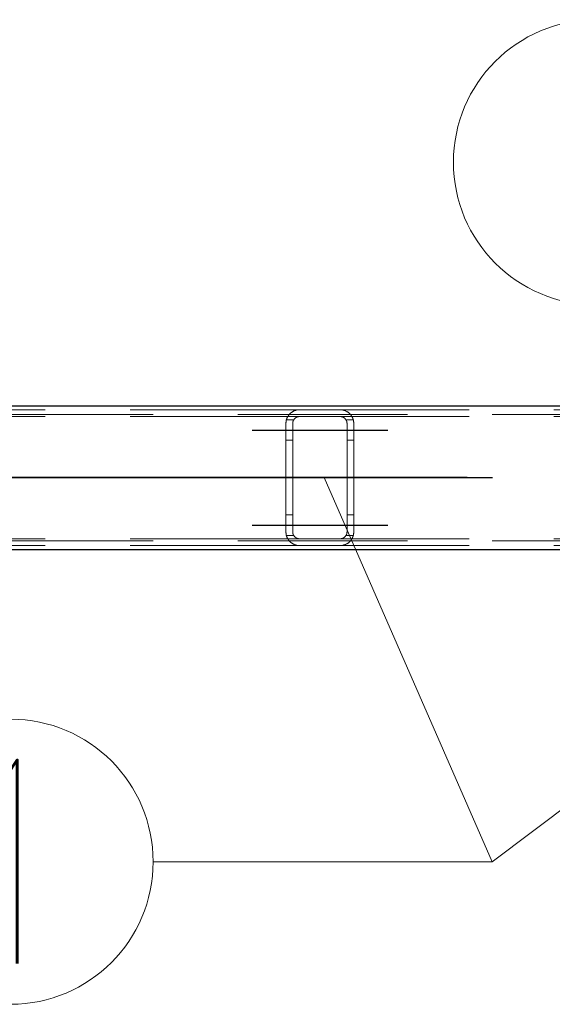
# Model space of a CAD drawing. Header units: millimetres. Extents: x -851 to 2, y 9346 to 10016.
# Tile 9 of 256: x -758.3 to -750.44, y 9385.17 to 9399.68. Entities that reach past the tile are written whole.
import ezdxf

# ---------------------------------------------------------------- set-up
doc = ezdxf.new("R2010")
doc.units = ezdxf.units.MM
doc.header["$LTSCALE"] = 10
doc.linetypes.add('HIDDEN', pattern=[0.375, 0.25, -0.125])
doc.linetypes.add('MITTE', pattern=[2, 1.25, -0.25, 0.25, -0.25])
for name, color, linetype, lineweight in [('PS_Hidden', 2, 'HIDDEN', 9), ('PS_Pos', 1, 'Continuous', 15), ('PS_Shape', 161, 'Continuous', 30), ('PS_SOLID', 7, 'Continuous', 30)]:
    doc.layers.add(name, color=color, linetype=linetype, lineweight=lineweight)
doc.layers.add('PS_Mid', color=5, linetype='MITTE')
doc.styles.add('simplex', font='simplex.shx', dxfattribs={"width": 0.75})

# ---------------------------------------------------------------- blocks, each defined once
blk = doc.blocks.new('*X1129')
at = {"layer": 'PS_Hidden', "color": 2, "linetype": 'HIDDEN'}
for p, q in [((-754.168, 9393.932), (-763.568, 9393.932)), ((-754.245, 9393.917), (-754.24, 9393.919)), ((-754.24, 9393.919), (-754.235, 9393.921)), ((-754.235, 9393.921), (-754.229, 9393.923)), ((-754.229, 9393.923), (-754.224, 9393.924)), ((-754.224, 9393.924), (-754.218, 9393.926)), ((-754.218, 9393.926), (-754.211, 9393.927)), ((-754.211, 9393.927), (-754.205, 9393.929)), ((-754.205, 9393.929), (-754.198, 9393.93)), ((-754.198, 9393.93), (-754.19, 9393.931)), ((-754.19, 9393.931), (-754.183, 9393.931)), ((-754.183, 9393.931), (-754.176, 9393.932)), ((-754.176, 9393.932), (-754.168, 9393.932)), ((-754.168, 9393.932), (-753.568, 9393.932)), ((-753.568, 9393.932), (-753.561, 9393.932)), ((-744.168, 9393.932), (-753.568, 9393.932)), ((-753.561, 9393.932), (-753.554, 9393.931)), ((-753.554, 9393.931), (-753.546, 9393.931)), ((-753.546, 9393.931), (-753.539, 9393.93)), ((-753.539, 9393.93), (-753.532, 9393.929)), ((-753.532, 9393.929), (-753.526, 9393.927)), ((-753.526, 9393.927), (-753.519, 9393.926)), ((-753.519, 9393.926), (-753.513, 9393.924)), ((-753.513, 9393.924), (-753.508, 9393.923)), ((-753.508, 9393.923), (-753.502, 9393.921)), ((-753.502, 9393.921), (-753.497, 9393.919)), ((-753.497, 9393.919), (-753.492, 9393.917)), ((-781.326, 9393.862), (-486.126, 9393.862)), ((-754.168, 9393.832), (-763.568, 9393.832)), ((-754.365, 9393.769), (-754.364, 9393.774)), ((-754.364, 9393.774), (-754.363, 9393.778)), ((-754.363, 9393.778), (-754.362, 9393.783)), ((-754.362, 9393.783), (-754.36, 9393.788)), ((-754.255, 9393.782), (-754.362, 9393.782)), ((-754.36, 9393.788), (-754.359, 9393.792)), ((-754.359, 9393.792), (-754.358, 9393.796)), ((-754.358, 9393.796), (-754.356, 9393.801)), ((-754.356, 9393.801), (-754.355, 9393.805)), ((-754.355, 9393.805), (-754.353, 9393.809)), ((-754.353, 9393.809), (-754.351, 9393.814)), ((-754.351, 9393.814), (-754.349, 9393.818)), ((-754.349, 9393.818), (-754.347, 9393.822)), ((-754.347, 9393.822), (-754.345, 9393.826)), ((-754.345, 9393.826), (-754.343, 9393.83)), ((-754.343, 9393.83), (-754.34, 9393.834)), ((-754.34, 9393.834), (-754.338, 9393.838)), ((-754.338, 9393.838), (-754.336, 9393.842)), ((-754.336, 9393.842), (-754.333, 9393.845)), ((-754.333, 9393.845), (-754.33, 9393.849)), ((-754.33, 9393.849), (-754.328, 9393.853)), ((-754.328, 9393.853), (-754.325, 9393.856)), ((-754.325, 9393.856), (-754.322, 9393.86)), ((-754.322, 9393.86), (-754.319, 9393.863)), ((-754.319, 9393.863), (-754.316, 9393.867)), ((-754.316, 9393.867), (-754.313, 9393.87)), ((-754.313, 9393.87), (-754.31, 9393.873)), ((-754.31, 9393.873), (-754.307, 9393.876)), ((-754.307, 9393.876), (-754.304, 9393.879)), ((-754.304, 9393.879), (-754.3, 9393.882)), ((-754.3, 9393.882), (-754.297, 9393.885)), ((-754.297, 9393.885), (-754.293, 9393.888)), ((-754.293, 9393.888), (-754.29, 9393.891)), ((-754.29, 9393.891), (-754.286, 9393.894)), ((-754.286, 9393.894), (-754.282, 9393.896)), ((-754.282, 9393.896), (-754.278, 9393.899)), ((-754.278, 9393.899), (-754.274, 9393.902)), ((-754.274, 9393.902), (-754.27, 9393.904)), ((-754.27, 9393.904), (-754.265, 9393.907)), ((-754.265, 9393.907), (-754.26, 9393.909)), ((-754.26, 9393.909), (-754.256, 9393.912)), ((-754.259, 9393.775), (-754.26, 9393.773)), ((-754.258, 9393.777), (-754.259, 9393.775)), ((-754.257, 9393.779), (-754.258, 9393.777)), ((-754.255, 9393.781), (-754.257, 9393.779)), ((-754.256, 9393.912), (-754.251, 9393.914)), ((-754.254, 9393.783), (-754.255, 9393.781)), ((-754.253, 9393.785), (-754.254, 9393.783)), ((-754.252, 9393.787), (-754.253, 9393.785)), ((-754.251, 9393.789), (-754.252, 9393.787)), ((-754.251, 9393.914), (-754.245, 9393.917)), ((-754.249, 9393.791), (-754.251, 9393.789)), ((-754.248, 9393.793), (-754.249, 9393.791)), ((-754.246, 9393.795), (-754.248, 9393.793)), ((-754.245, 9393.796), (-754.246, 9393.795)), ((-754.243, 9393.798), (-754.245, 9393.796)), ((-754.242, 9393.8), (-754.243, 9393.798)), ((-754.24, 9393.802), (-754.242, 9393.8)), ((-754.238, 9393.803), (-754.24, 9393.802)), ((-754.237, 9393.805), (-754.238, 9393.803)), ((-754.235, 9393.807), (-754.237, 9393.805)), ((-754.233, 9393.808), (-754.235, 9393.807)), ((-754.231, 9393.81), (-754.233, 9393.808)), ((-754.229, 9393.811), (-754.231, 9393.81)), ((-754.227, 9393.813), (-754.229, 9393.811)), ((-754.225, 9393.814), (-754.227, 9393.813)), ((-754.223, 9393.816), (-754.225, 9393.814)), ((-754.221, 9393.817), (-754.223, 9393.816)), ((-754.218, 9393.819), (-754.221, 9393.817)), ((-754.216, 9393.82), (-754.218, 9393.819)), ((-754.213, 9393.821), (-754.216, 9393.82)), ((-754.211, 9393.823), (-754.213, 9393.821)), ((-754.208, 9393.824), (-754.211, 9393.823)), ((-754.205, 9393.825), (-754.208, 9393.824)), ((-754.202, 9393.826), (-754.205, 9393.825)), ((-754.2, 9393.827), (-754.202, 9393.826)), ((-754.197, 9393.828), (-754.2, 9393.827)), ((-754.194, 9393.829), (-754.197, 9393.828)), ((-754.191, 9393.83), (-754.194, 9393.829)), ((-754.188, 9393.83), (-754.191, 9393.83)), ((-754.184, 9393.831), (-754.188, 9393.83)), ((-754.181, 9393.831), (-754.184, 9393.831)), ((-754.178, 9393.832), (-754.181, 9393.831)), ((-754.175, 9393.832), (-754.178, 9393.832)), ((-754.172, 9393.832), (-754.175, 9393.832)), ((-754.168, 9393.832), (-754.172, 9393.832)), ((-753.568, 9393.832), (-754.168, 9393.832)), ((-753.565, 9393.832), (-753.568, 9393.832)), ((-753.568, 9393.832), (-753.568, 9393.832)), ((-744.168, 9393.832), (-753.568, 9393.832)), ((-753.562, 9393.832), (-753.565, 9393.832)), ((-753.558, 9393.832), (-753.562, 9393.832)), ((-753.555, 9393.831), (-753.558, 9393.832)), ((-753.552, 9393.831), (-753.555, 9393.831)), ((-753.548, 9393.83), (-753.552, 9393.831)), ((-753.545, 9393.829), (-753.548, 9393.83)), ((-753.542, 9393.828), (-753.545, 9393.829)), ((-753.539, 9393.828), (-753.542, 9393.828)), ((-753.536, 9393.827), (-753.539, 9393.828)), ((-753.533, 9393.826), (-753.536, 9393.827)), ((-753.531, 9393.825), (-753.533, 9393.826)), ((-753.528, 9393.824), (-753.531, 9393.825)), ((-753.526, 9393.822), (-753.528, 9393.824)), ((-753.523, 9393.821), (-753.526, 9393.822)), ((-753.521, 9393.82), (-753.523, 9393.821)), ((-753.518, 9393.818), (-753.521, 9393.82)), ((-753.516, 9393.817), (-753.518, 9393.818)), ((-753.514, 9393.816), (-753.516, 9393.817)), ((-753.511, 9393.814), (-753.514, 9393.816)), ((-753.509, 9393.813), (-753.511, 9393.814)), ((-753.507, 9393.811), (-753.509, 9393.813)), ((-753.505, 9393.809), (-753.507, 9393.811)), ((-753.503, 9393.808), (-753.505, 9393.809)), ((-753.501, 9393.806), (-753.503, 9393.808)), ((-753.5, 9393.805), (-753.501, 9393.806)), ((-753.498, 9393.803), (-753.5, 9393.805)), ((-753.496, 9393.801), (-753.498, 9393.803)), ((-753.495, 9393.8), (-753.496, 9393.801)), ((-753.493, 9393.798), (-753.495, 9393.8)), ((-753.492, 9393.796), (-753.493, 9393.798)), ((-753.492, 9393.917), (-753.487, 9393.915)), ((-753.49, 9393.794), (-753.492, 9393.796)), ((-753.489, 9393.793), (-753.49, 9393.794)), ((-753.488, 9393.791), (-753.489, 9393.793)), ((-753.486, 9393.789), (-753.488, 9393.791)), ((-753.487, 9393.915), (-753.483, 9393.913)), ((-753.485, 9393.787), (-753.486, 9393.789)), ((-753.484, 9393.785), (-753.485, 9393.787)), ((-753.483, 9393.783), (-753.484, 9393.785)), ((-753.483, 9393.913), (-753.478, 9393.91)), ((-753.482, 9393.781), (-753.483, 9393.783)), ((-753.375, 9393.782), (-753.482, 9393.782)), ((-753.48, 9393.779), (-753.482, 9393.781)), ((-753.479, 9393.777), (-753.48, 9393.779)), ((-753.478, 9393.775), (-753.479, 9393.777)), ((-753.478, 9393.91), (-753.473, 9393.908)), ((-753.477, 9393.773), (-753.478, 9393.775)), ((-753.473, 9393.908), (-753.469, 9393.905)), ((-753.469, 9393.905), (-753.464, 9393.903)), ((-753.464, 9393.903), (-753.46, 9393.9)), ((-753.46, 9393.9), (-753.456, 9393.897)), ((-753.456, 9393.897), (-753.452, 9393.895)), ((-753.452, 9393.895), (-753.448, 9393.892)), ((-753.448, 9393.892), (-753.444, 9393.889)), ((-753.444, 9393.889), (-753.441, 9393.886)), ((-753.441, 9393.886), (-753.437, 9393.883)), ((-753.437, 9393.883), (-753.434, 9393.88)), ((-753.434, 9393.88), (-753.431, 9393.877)), ((-753.431, 9393.877), (-753.427, 9393.874)), ((-753.427, 9393.874), (-753.424, 9393.871)), ((-753.424, 9393.871), (-753.421, 9393.868)), ((-753.421, 9393.868), (-753.419, 9393.865)), ((-753.419, 9393.865), (-753.416, 9393.861)), ((-753.416, 9393.861), (-753.413, 9393.858)), ((-753.413, 9393.858), (-753.41, 9393.854)), ((-753.41, 9393.854), (-753.408, 9393.851)), ((-753.408, 9393.851), (-753.405, 9393.847)), ((-753.405, 9393.847), (-753.402, 9393.844)), ((-753.402, 9393.844), (-753.4, 9393.84)), ((-753.4, 9393.84), (-753.397, 9393.836)), ((-753.397, 9393.836), (-753.395, 9393.832)), ((-753.395, 9393.832), (-753.393, 9393.828)), ((-753.393, 9393.828), (-753.391, 9393.824)), ((-753.391, 9393.824), (-753.389, 9393.82)), ((-753.389, 9393.82), (-753.387, 9393.816)), ((-753.387, 9393.816), (-753.385, 9393.811)), ((-753.385, 9393.811), (-753.383, 9393.807)), ((-753.383, 9393.807), (-753.381, 9393.803)), ((-753.381, 9393.803), (-753.38, 9393.798)), ((-753.38, 9393.798), (-753.378, 9393.794)), ((-753.378, 9393.794), (-753.377, 9393.789)), ((-753.377, 9393.789), (-753.375, 9393.784)), ((-753.375, 9393.784), (-753.374, 9393.78)), ((-753.374, 9393.78), (-753.373, 9393.775)), ((-753.373, 9393.775), (-753.372, 9393.77)), ((-754.368, 9393.746), (-754.367, 9393.751)), ((-754.368, 9393.741), (-754.368, 9393.746)), ((-754.368, 9393.737), (-754.368, 9393.741)), ((-754.368, 9393.732), (-754.368, 9393.737)), ((-754.368, 9392.132), (-754.368, 9393.732)), ((-754.367, 9393.755), (-754.366, 9393.76)), ((-754.367, 9393.751), (-754.367, 9393.755)), ((-754.366, 9393.765), (-754.365, 9393.769)), ((-754.366, 9393.76), (-754.366, 9393.765)), ((-754.267, 9393.747), (-754.268, 9393.745)), ((-754.268, 9393.745), (-754.268, 9393.743)), ((-754.268, 9393.743), (-754.268, 9393.741)), ((-754.268, 9393.741), (-754.268, 9393.738)), ((-754.268, 9393.738), (-754.268, 9393.736)), ((-754.268, 9393.736), (-754.268, 9393.734)), ((-754.268, 9393.734), (-754.268, 9393.732)), ((-754.268, 9393.732), (-754.268, 9392.132)), ((-754.266, 9393.752), (-754.267, 9393.749)), ((-754.267, 9393.749), (-754.267, 9393.747)), ((-754.265, 9393.756), (-754.266, 9393.754)), ((-754.266, 9393.754), (-754.266, 9393.752)), ((-754.264, 9393.76), (-754.265, 9393.758)), ((-754.265, 9393.758), (-754.265, 9393.756)), ((-754.263, 9393.765), (-754.264, 9393.762)), ((-754.264, 9393.762), (-754.264, 9393.76)), ((-754.262, 9393.767), (-754.263, 9393.765)), ((-754.261, 9393.769), (-754.262, 9393.767)), ((-754.26, 9393.773), (-754.261, 9393.771)), ((-754.261, 9393.771), (-754.261, 9393.769)), ((-753.477, 9393.771), (-753.477, 9393.773)), ((-753.476, 9393.769), (-753.477, 9393.771)), ((-753.475, 9393.767), (-753.476, 9393.769)), ((-753.474, 9393.765), (-753.475, 9393.767)), ((-753.473, 9393.763), (-753.474, 9393.765)), ((-753.473, 9393.76), (-753.473, 9393.763)), ((-753.472, 9393.758), (-753.473, 9393.76)), ((-753.471, 9393.756), (-753.472, 9393.758)), ((-753.471, 9393.754), (-753.471, 9393.756)), ((-753.47, 9393.752), (-753.471, 9393.754)), ((-753.47, 9393.75), (-753.47, 9393.752)), ((-753.47, 9393.747), (-753.47, 9393.75)), ((-753.469, 9393.745), (-753.47, 9393.747)), ((-753.469, 9393.743), (-753.469, 9393.745)), ((-753.469, 9393.741), (-753.469, 9393.743)), ((-753.469, 9393.739), (-753.469, 9393.741)), ((-753.468, 9393.736), (-753.469, 9393.739)), ((-753.468, 9393.734), (-753.468, 9393.736)), ((-753.468, 9393.732), (-753.468, 9393.734)), ((-753.468, 9392.132), (-753.468, 9393.732)), ((-753.372, 9393.77), (-753.371, 9393.766)), ((-753.371, 9393.766), (-753.371, 9393.761)), ((-753.371, 9393.761), (-753.37, 9393.756)), ((-753.37, 9393.756), (-753.369, 9393.751)), ((-753.369, 9393.751), (-753.369, 9393.747)), ((-753.369, 9393.747), (-753.369, 9393.742)), ((-753.369, 9393.742), (-753.368, 9393.737)), ((-753.368, 9393.737), (-753.368, 9393.732)), ((-753.368, 9393.732), (-753.368, 9392.132)), ((-754.268, 9393.482), (-754.368, 9393.482)), ((-753.368, 9393.482), (-753.468, 9393.482)), ((-754.268, 9392.382), (-754.368, 9392.382)), ((-753.368, 9392.382), (-753.468, 9392.382)), ((-754.368, 9392.127), (-754.368, 9392.132)), ((-754.368, 9392.132), (-754.368, 9392.132)), ((-754.368, 9392.123), (-754.368, 9392.127)), ((-754.368, 9392.118), (-754.368, 9392.123)), ((-754.367, 9392.113), (-754.368, 9392.118)), ((-754.367, 9392.109), (-754.367, 9392.113)), ((-754.366, 9392.104), (-754.367, 9392.109)), ((-754.366, 9392.099), (-754.366, 9392.104)), ((-754.365, 9392.095), (-754.366, 9392.099)), ((-754.364, 9392.09), (-754.365, 9392.095)), ((-754.363, 9392.086), (-754.364, 9392.09)), ((-754.362, 9392.081), (-754.363, 9392.086)), ((-754.255, 9392.082), (-754.362, 9392.082)), ((-754.36, 9392.077), (-754.362, 9392.081)), ((-754.359, 9392.072), (-754.36, 9392.077)), ((-754.358, 9392.068), (-754.359, 9392.072)), ((-754.356, 9392.063), (-754.358, 9392.068)), ((-754.355, 9392.059), (-754.356, 9392.063)), ((-754.353, 9392.055), (-754.355, 9392.059)), ((-754.351, 9392.05), (-754.353, 9392.055)), ((-754.349, 9392.046), (-754.351, 9392.05)), ((-754.347, 9392.042), (-754.349, 9392.046)), ((-754.345, 9392.038), (-754.347, 9392.042)), ((-754.343, 9392.034), (-754.345, 9392.038)), ((-754.34, 9392.03), (-754.343, 9392.034)), ((-754.268, 9392.132), (-754.268, 9392.13)), ((-754.268, 9392.13), (-754.268, 9392.128)), ((-754.268, 9392.128), (-754.268, 9392.126)), ((-754.268, 9392.126), (-754.268, 9392.123)), ((-754.268, 9392.123), (-754.268, 9392.121)), ((-754.268, 9392.121), (-754.268, 9392.119)), ((-754.268, 9392.119), (-754.267, 9392.117)), ((-754.267, 9392.117), (-754.267, 9392.115)), ((-754.267, 9392.115), (-754.266, 9392.113)), ((-754.266, 9392.113), (-754.266, 9392.11)), ((-754.266, 9392.11), (-754.265, 9392.108)), ((-754.265, 9392.108), (-754.265, 9392.106)), ((-754.265, 9392.106), (-754.264, 9392.104)), ((-754.264, 9392.104), (-754.264, 9392.102)), ((-754.264, 9392.102), (-754.263, 9392.1)), ((-754.263, 9392.1), (-754.262, 9392.097)), ((-754.262, 9392.097), (-754.261, 9392.095)), ((-754.261, 9392.095), (-754.261, 9392.093)), ((-754.261, 9392.093), (-754.26, 9392.091)), ((-754.26, 9392.091), (-754.259, 9392.089)), ((-754.259, 9392.089), (-754.258, 9392.087)), ((-754.258, 9392.087), (-754.257, 9392.085)), ((-754.257, 9392.085), (-754.255, 9392.083)), ((-754.255, 9392.083), (-754.254, 9392.081)), ((-754.254, 9392.081), (-754.253, 9392.079)), ((-754.253, 9392.079), (-754.252, 9392.077)), ((-754.252, 9392.077), (-754.251, 9392.075)), ((-754.251, 9392.075), (-754.249, 9392.073)), ((-754.249, 9392.073), (-754.248, 9392.071)), ((-754.248, 9392.071), (-754.246, 9392.069)), ((-754.246, 9392.069), (-754.245, 9392.068)), ((-754.245, 9392.068), (-754.243, 9392.066)), ((-754.243, 9392.066), (-754.242, 9392.064)), ((-754.242, 9392.064), (-754.24, 9392.062)), ((-754.24, 9392.062), (-754.238, 9392.061)), ((-754.238, 9392.061), (-754.237, 9392.059)), ((-754.237, 9392.059), (-754.235, 9392.057)), ((-754.235, 9392.057), (-754.233, 9392.056)), ((-754.233, 9392.056), (-754.231, 9392.054)), ((-754.231, 9392.054), (-754.229, 9392.053)), ((-754.229, 9392.053), (-754.227, 9392.051)), ((-754.227, 9392.051), (-754.225, 9392.05)), ((-754.225, 9392.05), (-754.223, 9392.048)), ((-754.223, 9392.048), (-754.221, 9392.047)), ((-754.221, 9392.047), (-754.218, 9392.045)), ((-754.218, 9392.045), (-754.216, 9392.044)), ((-754.216, 9392.044), (-754.213, 9392.043)), ((-754.213, 9392.043), (-754.211, 9392.041)), ((-754.211, 9392.041), (-754.208, 9392.04)), ((-754.208, 9392.04), (-754.205, 9392.039)), ((-754.205, 9392.039), (-754.202, 9392.038)), ((-754.202, 9392.038), (-754.2, 9392.037)), ((-754.2, 9392.037), (-754.197, 9392.036)), ((-754.197, 9392.036), (-754.194, 9392.035)), ((-754.194, 9392.035), (-754.191, 9392.035)), ((-754.191, 9392.035), (-754.188, 9392.034)), ((-754.188, 9392.034), (-754.184, 9392.033)), ((-754.184, 9392.033), (-754.181, 9392.033)), ((-754.181, 9392.033), (-754.178, 9392.033)), ((-753.558, 9392.033), (-753.555, 9392.033)), ((-753.555, 9392.033), (-753.552, 9392.033)), ((-753.552, 9392.033), (-753.548, 9392.034)), ((-753.548, 9392.034), (-753.545, 9392.035)), ((-753.545, 9392.035), (-753.542, 9392.036)), ((-753.542, 9392.036), (-753.539, 9392.036)), ((-753.539, 9392.036), (-753.536, 9392.037)), ((-753.536, 9392.037), (-753.533, 9392.038)), ((-753.533, 9392.038), (-753.531, 9392.039)), ((-753.531, 9392.039), (-753.528, 9392.041)), ((-753.528, 9392.041), (-753.526, 9392.042)), ((-753.526, 9392.042), (-753.523, 9392.043)), ((-753.523, 9392.043), (-753.521, 9392.044)), ((-753.521, 9392.044), (-753.518, 9392.046)), ((-753.518, 9392.046), (-753.516, 9392.047)), ((-753.516, 9392.047), (-753.514, 9392.049)), ((-753.514, 9392.049), (-753.511, 9392.05)), ((-753.511, 9392.05), (-753.509, 9392.052)), ((-753.509, 9392.052), (-753.507, 9392.053)), ((-753.507, 9392.053), (-753.505, 9392.055)), ((-753.505, 9392.055), (-753.503, 9392.056)), ((-753.503, 9392.056), (-753.501, 9392.058)), ((-753.501, 9392.058), (-753.5, 9392.06)), ((-753.5, 9392.06), (-753.498, 9392.061)), ((-753.498, 9392.061), (-753.496, 9392.063)), ((-753.496, 9392.063), (-753.495, 9392.064)), ((-753.495, 9392.064), (-753.493, 9392.066)), ((-753.493, 9392.066), (-753.492, 9392.068)), ((-753.492, 9392.068), (-753.49, 9392.07)), ((-753.49, 9392.07), (-753.489, 9392.071)), ((-753.489, 9392.071), (-753.488, 9392.073)), ((-753.488, 9392.073), (-753.486, 9392.075)), ((-753.486, 9392.075), (-753.485, 9392.077)), ((-753.485, 9392.077), (-753.484, 9392.079)), ((-753.484, 9392.079), (-753.483, 9392.081)), ((-753.483, 9392.081), (-753.482, 9392.083)), ((-753.482, 9392.083), (-753.48, 9392.085)), ((-753.375, 9392.082), (-753.482, 9392.082)), ((-753.48, 9392.085), (-753.479, 9392.087)), ((-753.479, 9392.087), (-753.478, 9392.089)), ((-753.478, 9392.089), (-753.477, 9392.091)), ((-753.477, 9392.093), (-753.476, 9392.095)), ((-753.477, 9392.091), (-753.477, 9392.093)), ((-753.476, 9392.095), (-753.475, 9392.097)), ((-753.475, 9392.097), (-753.474, 9392.099)), ((-753.474, 9392.099), (-753.473, 9392.102)), ((-753.473, 9392.104), (-753.472, 9392.106)), ((-753.473, 9392.102), (-753.473, 9392.104)), ((-753.472, 9392.106), (-753.471, 9392.108)), ((-753.471, 9392.11), (-753.47, 9392.112)), ((-753.471, 9392.108), (-753.471, 9392.11)), ((-753.47, 9392.117), (-753.469, 9392.119)), ((-753.47, 9392.115), (-753.47, 9392.117)), ((-753.47, 9392.112), (-753.47, 9392.115)), ((-753.469, 9392.126), (-753.468, 9392.128)), ((-753.469, 9392.123), (-753.469, 9392.126)), ((-753.469, 9392.121), (-753.469, 9392.123)), ((-753.469, 9392.119), (-753.469, 9392.121)), ((-753.468, 9392.13), (-753.468, 9392.132)), ((-753.468, 9392.132), (-753.468, 9392.132)), ((-753.468, 9392.128), (-753.468, 9392.13)), ((-753.393, 9392.036), (-753.395, 9392.032)), ((-753.391, 9392.04), (-753.393, 9392.036)), ((-753.389, 9392.044), (-753.391, 9392.04)), ((-753.387, 9392.049), (-753.389, 9392.044)), ((-753.385, 9392.053), (-753.387, 9392.049)), ((-753.383, 9392.057), (-753.385, 9392.053)), ((-753.381, 9392.062), (-753.383, 9392.057)), ((-753.38, 9392.066), (-753.381, 9392.062)), ((-753.378, 9392.07), (-753.38, 9392.066)), ((-753.377, 9392.075), (-753.378, 9392.07)), ((-753.375, 9392.08), (-753.377, 9392.075)), ((-753.374, 9392.084), (-753.375, 9392.08)), ((-753.373, 9392.089), (-753.374, 9392.084)), ((-753.372, 9392.094), (-753.373, 9392.089)), ((-753.371, 9392.098), (-753.372, 9392.094)), ((-753.37, 9392.108), (-753.371, 9392.103)), ((-753.371, 9392.103), (-753.371, 9392.098)), ((-753.369, 9392.113), (-753.37, 9392.108)), ((-753.368, 9392.127), (-753.369, 9392.122)), ((-753.369, 9392.122), (-753.369, 9392.118)), ((-753.369, 9392.118), (-753.369, 9392.113)), ((-753.368, 9392.132), (-753.368, 9392.127)), ((-781.326, 9392.002), (-486.126, 9392.002)), ((-754.168, 9392.032), (-763.568, 9392.032)), ((-754.168, 9391.932), (-763.568, 9391.932)), ((-754.338, 9392.026), (-754.34, 9392.03)), ((-754.336, 9392.022), (-754.338, 9392.026)), ((-754.333, 9392.019), (-754.336, 9392.022)), ((-754.33, 9392.015), (-754.333, 9392.019)), ((-754.328, 9392.011), (-754.33, 9392.015)), ((-754.325, 9392.008), (-754.328, 9392.011)), ((-754.322, 9392.004), (-754.325, 9392.008)), ((-754.319, 9392.001), (-754.322, 9392.004)), ((-754.316, 9391.997), (-754.319, 9392.001)), ((-754.313, 9391.994), (-754.316, 9391.997)), ((-754.31, 9391.991), (-754.313, 9391.994)), ((-754.307, 9391.988), (-754.31, 9391.991)), ((-754.304, 9391.985), (-754.307, 9391.988)), ((-754.3, 9391.982), (-754.304, 9391.985)), ((-754.297, 9391.979), (-754.3, 9391.982)), ((-754.293, 9391.976), (-754.297, 9391.979)), ((-754.29, 9391.973), (-754.293, 9391.976)), ((-754.286, 9391.97), (-754.29, 9391.973)), ((-754.282, 9391.968), (-754.286, 9391.97)), ((-754.278, 9391.965), (-754.282, 9391.968)), ((-754.274, 9391.962), (-754.278, 9391.965)), ((-754.27, 9391.96), (-754.274, 9391.962)), ((-754.265, 9391.957), (-754.27, 9391.96)), ((-754.26, 9391.955), (-754.265, 9391.957)), ((-754.256, 9391.952), (-754.26, 9391.955)), ((-754.251, 9391.95), (-754.256, 9391.952)), ((-754.245, 9391.948), (-754.251, 9391.95)), ((-754.24, 9391.945), (-754.245, 9391.948)), ((-754.235, 9391.943), (-754.24, 9391.945)), ((-754.229, 9391.942), (-754.235, 9391.943)), ((-754.224, 9391.94), (-754.229, 9391.942)), ((-754.218, 9391.938), (-754.224, 9391.94)), ((-754.211, 9391.937), (-754.218, 9391.938)), ((-754.205, 9391.935), (-754.211, 9391.937)), ((-754.198, 9391.934), (-754.205, 9391.935)), ((-754.19, 9391.933), (-754.198, 9391.934)), ((-754.183, 9391.933), (-754.19, 9391.933)), ((-754.176, 9391.932), (-754.183, 9391.933)), ((-754.178, 9392.033), (-754.175, 9392.032)), ((-754.168, 9391.932), (-754.176, 9391.932)), ((-754.175, 9392.032), (-754.172, 9392.032)), ((-754.172, 9392.032), (-754.168, 9392.032)), ((-754.168, 9392.032), (-753.568, 9392.032)), ((-753.568, 9391.932), (-754.168, 9391.932)), ((-753.568, 9392.032), (-753.565, 9392.032)), ((-744.168, 9392.032), (-753.568, 9392.032)), ((-753.561, 9391.932), (-753.568, 9391.932)), ((-753.568, 9391.932), (-753.568, 9391.932)), ((-744.168, 9391.932), (-753.568, 9391.932)), ((-753.565, 9392.032), (-753.562, 9392.032)), ((-753.562, 9392.032), (-753.558, 9392.033)), ((-753.554, 9391.933), (-753.561, 9391.932)), ((-753.546, 9391.933), (-753.554, 9391.933)), ((-753.539, 9391.934), (-753.546, 9391.933)), ((-753.532, 9391.935), (-753.539, 9391.934)), ((-753.526, 9391.937), (-753.532, 9391.935)), ((-753.519, 9391.938), (-753.526, 9391.937)), ((-753.513, 9391.94), (-753.519, 9391.938)), ((-753.508, 9391.941), (-753.513, 9391.94)), ((-753.502, 9391.943), (-753.508, 9391.941)), ((-753.497, 9391.945), (-753.502, 9391.943)), ((-753.492, 9391.947), (-753.497, 9391.945)), ((-753.487, 9391.949), (-753.492, 9391.947)), ((-753.483, 9391.951), (-753.487, 9391.949)), ((-753.478, 9391.954), (-753.483, 9391.951)), ((-753.473, 9391.956), (-753.478, 9391.954)), ((-753.469, 9391.959), (-753.473, 9391.956)), ((-753.464, 9391.961), (-753.469, 9391.959)), ((-753.46, 9391.964), (-753.464, 9391.961)), ((-753.456, 9391.967), (-753.46, 9391.964)), ((-753.452, 9391.969), (-753.456, 9391.967)), ((-753.448, 9391.972), (-753.452, 9391.969)), ((-753.444, 9391.975), (-753.448, 9391.972)), ((-753.441, 9391.978), (-753.444, 9391.975)), ((-753.437, 9391.981), (-753.441, 9391.978)), ((-753.434, 9391.984), (-753.437, 9391.981)), ((-753.431, 9391.987), (-753.434, 9391.984)), ((-753.427, 9391.99), (-753.431, 9391.987)), ((-753.424, 9391.993), (-753.427, 9391.99)), ((-753.421, 9391.996), (-753.424, 9391.993)), ((-753.419, 9392), (-753.421, 9391.996)), ((-753.416, 9392.003), (-753.419, 9392)), ((-753.413, 9392.006), (-753.416, 9392.003)), ((-753.41, 9392.01), (-753.413, 9392.006)), ((-753.408, 9392.013), (-753.41, 9392.01)), ((-753.405, 9392.017), (-753.408, 9392.013)), ((-753.402, 9392.021), (-753.405, 9392.017)), ((-753.4, 9392.024), (-753.402, 9392.021)), ((-753.397, 9392.028), (-753.4, 9392.024)), ((-753.395, 9392.032), (-753.397, 9392.028))]:
    blk.add_line(p, q, dxfattribs=at)
at = {"layer": 'PS_Mid', "color": 5, "linetype": 'MITTE'}
for p, q in [((-754.868, 9393.632), (-753.768, 9393.632)), ((-754.868, 9393.632), (-753.768, 9393.632)), ((-753.968, 9393.632), (-752.868, 9393.632)), ((-753.968, 9393.632), (-752.868, 9393.632)), ((-731.695, 9392.932), (-786.042, 9392.932)), ((-783.822, 9392.932), (-483.63, 9392.932)), ((-753.868, 9392.932), (-753.868, 9392.932)), ((-754.868, 9392.232), (-753.768, 9392.232)), ((-754.868, 9392.232), (-753.768, 9392.232)), ((-753.968, 9392.232), (-752.868, 9392.232)), ((-753.968, 9392.232), (-752.868, 9392.232))]:
    blk.add_line(p, q, dxfattribs=at)
at = {"layer": 'PS_SOLID', "color": 7, "linetype": 'Continuous'}
for p, q in [((-781.326, 9393.992), (-486.126, 9393.992)), ((-781.326, 9391.872), (-486.126, 9391.872))]:
    blk.add_line(p, q, dxfattribs=at)
blk = doc.blocks.new('*X1135')
at = {"color": 1}
blk.add_arc((-749.798, 9397.578), 2.1, 90, 270, dxfattribs=at)
blk = doc.blocks.new('*X1388')
at = {"color": 1}
for p in [(-743.807, 9392.932), (-756.328, 9387.274)]:
    blk.add_line(p, (-751.328, 9387.274), dxfattribs=at)
blk.add_arc((-758.428, 9387.274), 2.1, 270, 90, dxfattribs=at)
blk = doc.blocks.new('*X1389')
at = {"color": 1}
for p, q in [((-753.807, 9392.932), (-751.328, 9387.274)), ((-763.25, 9389.374), (-758.428, 9389.374)), ((-756.328, 9387.274), (-751.328, 9387.274)), ((-763.25, 9385.174), (-758.428, 9385.174))]:
    blk.add_line(p, q, dxfattribs=at)
for centre, start, end in [((-763.25, 9387.274), 90, 270), ((-758.428, 9387.274), 270, 90)]:
    blk.add_arc(centre, 2.1, start, end, dxfattribs=at)
at = {"color": 30, "style": 'simplex', "width": 0.75}
blk.add_text('591', height=3, dxfattribs=at).set_placement((-763.25, 9385.774))

msp = doc.modelspace()

# ---------------------------------------------------------------- block references
at = {"layer": 'PS_Pos'}
for name in ['*X1135', '*X1388', '*X1389']:
    msp.add_blockref(name, (0, 0), dxfattribs=at)
at = {"layer": 'PS_Shape', "color": 31}
msp.add_blockref('*X1129', (0, 0), dxfattribs=at)

doc.saveas('drawing.dxf')
